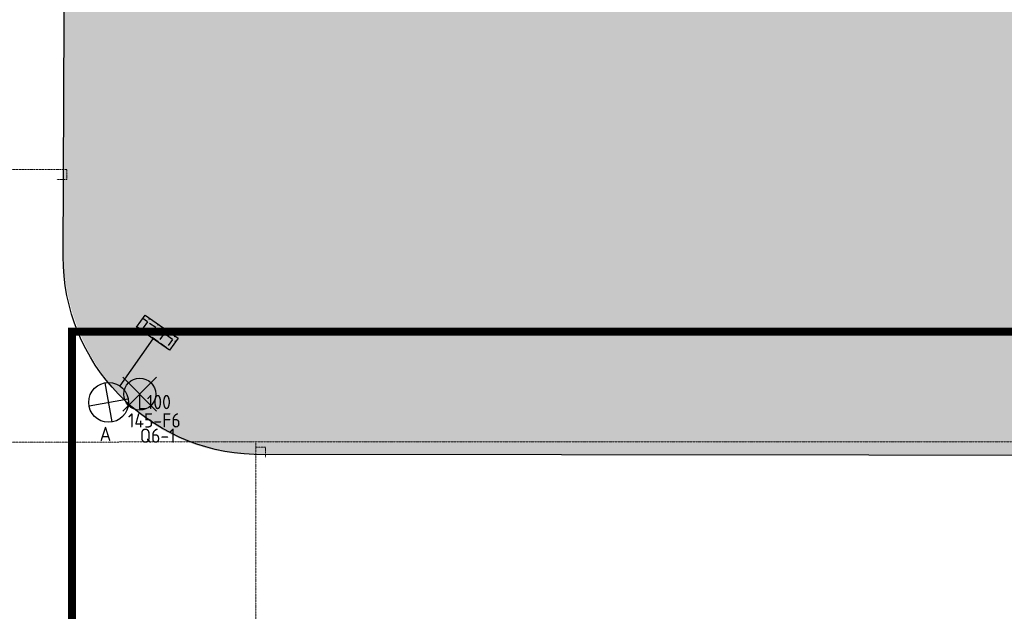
# Model space of a CAD drawing. Header units: metres. Extents: x -270273 to 328371, y -146885 to 591473.
# Tile 110 of 256: x -26161 to -1413, y 12375 to 27245. Entities that reach past the tile are written whole.
import ezdxf
from ezdxf.enums import TextEntityAlignment as Align
from ezdxf.lldxf.tags import DXFTag

# ---------------------------------------------------------------- set-up
doc = ezdxf.new("R2010")
doc.units = ezdxf.units.M
doc.linetypes.add('DASHED', pattern=[19.049999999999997, 12.7, -6.35])
doc.linetypes.add('RI-AWZI_TERREINRIOLERING', pattern=[19.8, 6, -1.8, 2.4, -1.8, 1.8, -1.8, 2.4, -1.8])
doc.layers.get('0').update_dxf_attribs({"color": 151})
for name, color, linetype in [('B-ME-IE-VERLICHTING-G', 253, 'Continuous'), ('B-XX-GR-KRUIDEN-G', 98, 'Continuous'), ('B-XX-VH-KANTVERHARDING-G', 253, 'Continuous')]:
    doc.layers.add(name, color=color, linetype=linetype)
doc.layers.add('B-XX-KL-ELEKTRA-G_HDSR', color=190, linetype='HDSR_Elektra', transparency=0.5)
doc.layers.add('B-XX-RI-AWZI_TERREINRIOLERING-G', color=211, linetype='RI-AWZI_TERREINRIOLERING', lineweight=18)
doc.styles.add('BURO-018', font='Isocp.shx', dxfattribs={"height": 360})
doc.styles.get("Standard").update_dxf_attribs({"font": 'iv-font.shx'})
tags = doc.linetypes.add('HDSR_Elektra', pattern='A,25,-2,["E",Standard,S=1.5,R=0,X=0,Y=-0.75],-4', length=31).pattern_tags.tags
tags[6] = DXFTag(74, 10)

# ---------------------------------------------------------------- blocks, each defined once
blk = doc.blocks.new('E00525')
at = {"linetype": 'ByBlock'}
h = blk.add_hatch(dxfattribs=at)
h.set_pattern_fill('ANGLE', color=0, scale=0.18438609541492, style=0)
h.set_pattern_definition([(360, (-37.67331033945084, -34.01927211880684), (5.551115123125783e-17, 1.287936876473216), [0.9366813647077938, -0.3512555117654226]), (90, (-37.67331033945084, -34.01927211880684), (-1.287936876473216, 1.387778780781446e-16), [0.9366813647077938, -0.3512555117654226])])
edge = h.paths.add_edge_path()
edge.add_line((-2.522521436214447, 2.863310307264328), (2.522521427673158, 2.863310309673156))
edge.add_line((2.522521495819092, 2.863310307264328), (2.522521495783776, 1.000000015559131))
edge.add_line((2.522521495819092, 1.000000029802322), (-2.522521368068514, 1.000000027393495))
edge.add_line((-2.522521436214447, 1), (-2.522521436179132, 2.863310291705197))
h = blk.add_hatch(color=0, dxfattribs=at)
edge = h.paths.add_edge_path()
edge.add_line((-2.522521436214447, 2.863310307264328), (2.522521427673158, 2.863310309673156))
edge.add_line((2.522521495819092, 2.863310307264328), (2.522521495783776, 1.000000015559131))
edge.add_line((2.522521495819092, 1.000000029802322), (-2.522521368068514, 1.000000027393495))
edge.add_line((-2.522521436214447, 1), (-2.522521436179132, 2.863310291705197))
at = {"color": 0, "linetype": 'ByBlock'}
for p, q in [((-1.767766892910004, 14.38605433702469), (1.767767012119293, 10.85052046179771)), ((1.767766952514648, 14.38605433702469), (-1.767766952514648, 10.85052043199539)), ((5.960464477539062e-08, 10.0973382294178), (1.192092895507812e-07, 2.863310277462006))]:
    blk.add_line(p, q, dxfattribs=at)
blk.add_lwpolyline([(-2.522521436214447, 2.863310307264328), (2.522521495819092, 2.863310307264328), (2.522521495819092, 1.000000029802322), (-2.522521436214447, 1)], close=True, dxfattribs=at)
blk.add_circle((0, 12.61828738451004), 2.500000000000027, dxfattribs=at)
at = {"color": 0, "linetype": 'ByBlock', "style": 'BURO-018'}
for tag, p in [('E_GKAST', (5.960464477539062e-08, 20.61828738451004)), ('E_GROEP', (5.960464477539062e-08, 17.61828738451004)), ('E_SGROEP', (4.500000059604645, 17.61828738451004)), ('E_ARMCODE', (0, 12.61828738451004)), ('E_SLET', (4.500000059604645, 11.61828738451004))]:
    blk.add_attdef(tag, text='', height=1.8, dxfattribs=at).set_placement(p, align=Align.MIDDLE)

msp = doc.modelspace()

# ---------------------------------------------------------------- hatches: boundary and pattern name
at = {"layer": 'B-XX-GR-KRUIDEN-G'}
h = msp.add_hatch(dxfattribs=at)
h.set_pattern_fill('SWAMP', color=256, scale=200, angle=-97.45749169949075, style=0)
h.set_pattern_definition([(0.01238424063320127, (-169787.0595620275, -20063.82443594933), (2539.049028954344, 4399.948907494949), [635.0000000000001, -4445.000000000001]), (90.01238424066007, (-169469.5595694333, -20063.75580954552), (-2540.950852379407, 4398.850886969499), [317.4999999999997, -8481.319999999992]), (90.01238424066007, (-169390.1835712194, -20063.73865294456), (-2540.950852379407, 4398.850886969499), [253.9999999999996, -8544.819999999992]), (90.01238424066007, (-169548.9355676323, -20063.77296644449), (-2540.950852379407, 4398.850886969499), [253.9999999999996, -8544.819999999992]), (60.01238424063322, (-169310.8095732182, -20063.72149652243), (-2540.943014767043, 4398.855414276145), [203.2, -4876.799999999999]), (120.0123842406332, (-169628.3095657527, -20063.79012286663), (-5079.992043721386, -1.093493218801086), [203.2, -4876.8])])
edge = h.paths.add_edge_path()
edge.add_line((36170.94723890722, 25155.56981575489), (38807.23304910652, 18258.8925579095))
edge.add_line((38807.23304906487, 18258.89255803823), (38810.36242278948, 3780.822476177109))
edge.add_line((38810.3624226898, 3780.822475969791), (36139.87863974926, 3788.998533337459))
edge.add_line((36139.87863980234, 3788.998533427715), (36139.38631151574, 6066.758943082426))
edge.add_arc((26136.18173389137, 6260.756330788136), 10005.08554730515, -1.11102779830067, 90.28114677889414)
edge.add_line((26087.08760675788, 16265.72142696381), (-20270.51535558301, 16315.92690495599))
edge.add_arc((-20265.53716805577, 20912.57357782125), 4596.649368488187, -137.9370366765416, -90.06205154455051, ccw=False)
edge.add_arc((-19672.55065602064, 21447.6821487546), 5395.38223125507, 181.6170689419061, 222.0629633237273, ccw=False)
edge.add_line((-25065.78419022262, 21295.42753452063), (-24911.48920627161, 59256.49760111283))
edge.add_line((-24911.48920626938, 59256.49760109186), (-40389.59604465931, 59238.28997157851))
edge.add_line((-40389.5960445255, 59238.28997153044), (-40389.56794678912, 59108.29557476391))
edge.add_line((-40389.56794688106, 59108.29557484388), (-53833.13093728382, 59217.92841197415))
edge.add_line((-53833.13093723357, 59217.92841184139), (-53832.47926138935, 56202.94523672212))
edge.add_arc((-53104.96681760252, 35015.01237404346), 21200.41917875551, 91.9665449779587, 195.541667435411)
edge.add_line((-73530.2107655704, 29334.5913490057), (-85297.54906490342, 29359.66049531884))
edge.add_arc((-105694.949947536, 35027.1910380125), 21170.14088801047, -15.52824643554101, -5.12163447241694)
edge.add_line((-84609.33235938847, 33137.32433778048), (-84426.19738995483, 33181.74727050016))
edge.add_line((-84426.19738987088, 33181.74727040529), (-84404.1655589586, 36660.55298868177))
edge.add_line((-84404.16555905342, 36660.55298882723), (-84592.44236162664, 36718.06028220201))
edge.add_arc((-105694.9499413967, 35027.19103741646), 21170.14088188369, 4.581120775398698, 40.16416305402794)
edge.add_line((-89516.73684558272, 48681.50486087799), (-88685.44054015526, 49629.82222625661))
edge.add_line((-88685.44054016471, 49629.82222622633), (-91129.86769643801, 52030.13291257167))
edge.add_line((-91129.86769638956, 52030.1329125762), (-91980.78461362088, 51154.6996585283))
edge.add_arc((-105694.9499408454, 35027.19103825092), 21170.14088095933, 49.62353804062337, 84.87836552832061)
edge.add_line((-103805.0832415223, 56112.80861938), (-103849.5061743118, 56295.94358888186))
edge.add_line((-103849.5061742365, 56295.94358885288), (-107328.3118926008, 56317.97541979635))
edge.add_line((-107328.3118926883, 56317.97541981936), (-107385.8191861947, 56129.69861709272))
edge.add_arc((-105694.9499411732, 35027.19103753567), 21170.14088165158, 94.5811207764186, 174.6931623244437)
edge.add_line((-126774.3485619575, 36985.20501542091), (-126963.3386385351, 36930.0870132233))
edge.add_line((-126963.3386384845, 36930.08701318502), (-126970.871311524, 35740.68491969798))
edge.add_line((-126970.8713115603, 35740.68491971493), (-131112.6748876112, 35739.78968639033))
edge.add_arc((-151816.1218418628, 40044.36722958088), 21146.20778322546, -11.74536935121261, -5.3448393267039)
edge.add_line((-130761.8555578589, 38074.6020527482), (-130187.6683767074, 38211.18165255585))
edge.add_line((-130187.6683767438, 38211.18165248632), (-130188.4691416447, 41915.92589544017))
edge.add_line((-130188.4691415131, 41915.92589539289), (-130763.9198772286, 42036.07404381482))
edge.add_arc((-151816.121842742, 40044.36722791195), 21146.20778378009, 5.404552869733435, 40.29433511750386)
edge.add_line((-135687.2266801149, 53719.92368710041), (-133699.5969748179, 55737.14939617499))
edge.add_line((-133699.5969748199, 55737.14939618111), (-136154.7735519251, 58237.6581733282))
edge.add_line((-136154.7735519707, 58237.65817350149), (-138168.0434587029, 56196.52064655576))
edge.add_arc((-151816.1218417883, 40044.36722815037), 21146.2077830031, 49.80320678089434, 84.65516067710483)
edge.add_line((-149846.3566663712, 61098.63351202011), (-149982.9362661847, 61672.82069327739))
edge.add_line((-149982.9362662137, 61672.82069331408), (-153687.680509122, 61672.01992845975))
edge.add_line((-153687.6805091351, 61672.01992833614), (-153807.8286574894, 61096.56919273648))
edge.add_arc((-151816.1218417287, 40044.36722820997), 21146.20778286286, 95.40455286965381, 174.6153484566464)
edge.add_line((-172869.0143430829, 42028.76157492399), (-173444.5806607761, 41908.3806445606))
edge.add_line((-173444.5806606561, 41908.38064455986), (-173443.9372566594, 38203.66925708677))
edge.add_line((-173443.9372567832, 38203.669257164), (-172869.7026701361, 38067.28910585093))
edge.add_arc((-151816.1218426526, 40044.36722797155), 21146.20778196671, 185.3647406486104, 210.81018618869)
edge.add_line((-169977.9410250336, 29213.37338888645), (-173156.5235724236, 26938.57086741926))
edge.add_line((-173156.52357243, 26938.57086730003), (-173318.7735621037, 27158.86700103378))
edge.add_line((-173318.7735621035, 27158.86700123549), (-183515.6316391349, 27203.97781601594))
edge.add_line((-183515.6316391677, 27203.97781604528), (-178966.2174495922, 61586.05699032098))
edge.add_line((-178966.2174495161, 61586.05699026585), (-138029.0907693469, 62293.78942025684))
edge.add_line((-138029.0907693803, 62293.78942024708), (-125211.8682455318, 62315.41744143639))
edge.add_line((-125211.8682455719, 62315.41744148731), (-121440.4627710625, 62134.39327978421))
edge.add_line((-121440.4627710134, 62134.39327973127), (-88409.97798820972, 62583.5295532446))
edge.add_line((-88409.9779882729, 62583.52955323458), (-55380.49928736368, 63106.65534870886))
edge.add_line((-55380.49928727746, 63106.65534871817), (-30572.42299928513, 61968.17044117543))
edge.add_line((-30572.42299927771, 61968.17044115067), (7219.675432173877, 59357.02498446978))
edge.add_line((7219.675432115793, 59357.02498441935), (36199.67422470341, 57355.6308278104))
edge.add_line((36199.6742246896, 57355.63082808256), (36170.94723885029, 25155.569815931))
h.paths.add_polyline_path([(-84127.61670136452, 58622.83405613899), (-82224.82952722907, 60436.20874100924), (-80386.39663596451, 58628.30948132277), (-80382.34108832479, 56824.52135175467), (-82305.74124570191, 56831.21723765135)], flags=16)

# ---------------------------------------------------------------- linework, layer by layer
at = {"layer": 'B-ME-IE-VERLICHTING-G'}
msp.add_lwpolyline([(-22718.44477780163, 18257.13026702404), (-23566.78276625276, 17409.22679537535), (-23142.61377200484, 17833.17853093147), (-23566.56550753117, 18257.3475252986), (-22718.6620362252, 17409.00953674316)], dxfattribs=at)
msp.add_circle((-23142.61377187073, 17833.17853099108), 399.8079595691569, dxfattribs=at)
at = {"layer": 'B-XX-KL-ELEKTRA-G_HDSR', "linetype": 'DASHED', "const_width": 199.9999999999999}
msp.add_lwpolyline([(-24845.32158888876, 8952.445752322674), (-24847.58002853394, 19401.13315707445), (33341.18703190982, 19413.71041345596), (33394.92005418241, 12873.98721635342)], dxfattribs=at)
at = {"layer": 'B-XX-RI-AWZI_TERREINRIOLERING-G'}
for points in [[(-25230.16620095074, 23231.62403535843), (-24980.1662067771, 23231.67807173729), (-24980.22024311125, 23481.67806601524), (-27072.06311330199, 23481.52548789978)], [(23648.7919229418, 16640.98271363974), (-27070.71441337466, 16630.01956772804)]]:
    msp.add_lwpolyline(points, dxfattribs=at)
at = {"layer": 'B-XX-RI-AWZI_TERREINRIOLERING-G', "flags": 128}
for points in [[(-19978.65729224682, 16251.21305280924), (-19978.71132855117, 16501.21304696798), (-20228.71132275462, 16501.15901052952), (-20228.73949502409, 16631.49843174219)], [(-20477.61978061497, 11451.10509169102), (-20477.56574423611, 11201.10509765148), (-20227.56575007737, 11201.15913403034), (-20228.71132275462, 16501.15901052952)]]:
    msp.add_lwpolyline(points, dxfattribs=at)
at = {"layer": 'B-XX-VH-KANTVERHARDING-G'}
msp.add_lwpolyline([(-25063.29476602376, -51116.20152264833), (-24533.2565408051, -51116.24081647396), (-24487.9498039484, -30464.80027323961), (-24489.45418059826, -23497.56582480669, -0.414213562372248), (-20020.42045666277, -19026.59975755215), (-19509.75251089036, -19030.79578477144), (25936.32206127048, -19056.4860882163, 0.427849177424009), (36125.32234756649, -9010.951599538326), (36139.38631159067, 6066.758943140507, 0.4213483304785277), (26087.08760680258, 16265.72142708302), (-20270.5153555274, 16315.92690497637, -0.4056557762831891), (-25065.78419175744, 21295.42715966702), (-24911.48920626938, 59256.49760109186), (-40389.59604468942, 59238.28997153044)], format="xyb", dxfattribs=at)

# ---------------------------------------------------------------- block references
at = {"layer": 'B-ME-IE-VERLICHTING-G'}
ref = msp.add_blockref('E00525', (-22479.28011380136, 19693.89846879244), dxfattribs=dict(at, xscale=199.9999999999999, yscale=199.9999999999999, zscale=199.9999999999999, rotation=145.0124063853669))
ref.add_attrib('E_SGROEP', 'Q6-1', dxfattribs={"layer": '0', "color": 1, "linetype": 'ByBlock', "height": 359.9999999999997, "rotation": 0.01240505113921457, "style": 'BURO-018'}).set_placement((-22692.03027999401, 16790.2712290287), align=Align.MIDDLE)
ref.add_attrib('E_GKAST', 'L100', dxfattribs={"layer": '0', "color": 1, "linetype": 'ByBlock', "height": 359.9999999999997, "rotation": 0.01240505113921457, "style": 'BURO-018'}).set_placement((-22778.82872278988, 17634.46567630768), align=Align.MIDDLE)
ref.add_attrib('E_GROEP', '145-F6', dxfattribs={"layer": '0', "color": 1, "linetype": 'ByBlock', "height": 359.9999999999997, "rotation": 0.01240505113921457, "style": 'BURO-018'}).set_placement((-22777.49146683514, 17174.73322844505), align=Align.MIDDLE)
ref.add_attrib('E_SLET', 'A', dxfattribs={"layer": '0', "color": 1, "linetype": 'ByBlock', "height": 359.9999999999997, "rotation": 0.01240505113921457, "style": 'BURO-018'}).set_placement((-24005.62118329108, 16834.21785360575), align=Align.MIDDLE)

doc.saveas('drawing.dxf')
